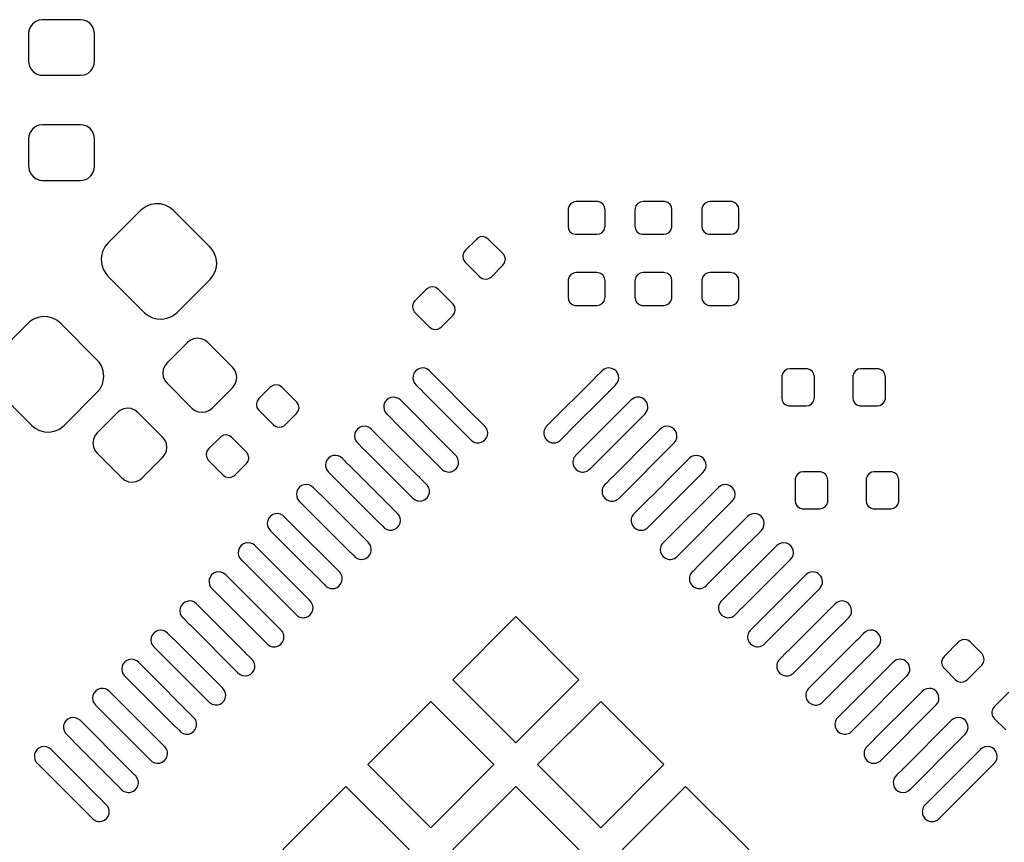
# Model space of a CAD drawing. Extents: x -27.1 to 63, y -62.3 to 29.6.
# Tile 10 of 12: x 11.6 to 21.2, y 7 to 14.9. Entities that reach past the tile are written whole.
import ezdxf

# ---------------------------------------------------------------- set-up
doc = ezdxf.new("R2010")
doc.units = 0
doc.header["$MEASUREMENT"] = 0
doc.layers.get('0').update_dxf_attribs({"linetype": 'CONTINUOUS'})

msp = doc.modelspace()

# ---------------------------------------------------------------- linework, layer by layer
for points in [[(12.207999, 14.944), (11.838, 14.944), (11.838, 14.944), (11.801, 14.939), (11.801, 14.939), (11.767, 14.924), (11.767, 14.924), (11.739, 14.901), (11.739, 14.901), (11.718, 14.87), (11.718, 14.87), (11.706, 14.835), (11.706, 14.835), (11.703, 14.809), (11.703, 14.809), (11.703, 14.539), (11.703, 14.539), (11.707999, 14.502), (11.707999, 14.502), (11.722999, 14.468), (11.722999, 14.468), (11.746, 14.44), (11.746, 14.44), (11.776, 14.418), (11.776, 14.418), (11.811, 14.406), (11.811, 14.406), (11.838, 14.404), (11.838, 14.404), (12.207999, 14.404), (12.207999, 14.404), (12.245, 14.409), (12.245, 14.409), (12.278, 14.422999), (12.278, 14.422999), (12.307001, 14.447), (12.307001, 14.447), (12.327999, 14.477), (12.327999, 14.477), (12.34, 14.512), (12.34, 14.512), (12.342999, 14.539), (12.342999, 14.539), (12.342999, 14.809), (12.342999, 14.809), (12.338, 14.845), (12.338, 14.845), (12.322999, 14.879), (12.322999, 14.879), (12.3, 14.908), (12.3, 14.908), (12.27, 14.929), (12.27, 14.929), (12.235, 14.941001), (12.235, 14.941001), (12.207999, 14.944)], [(12.207999, 13.924), (11.838, 13.924), (11.838, 13.924), (11.801, 13.918999), (11.801, 13.918999), (11.767, 13.904), (11.767, 13.904), (11.739, 13.881), (11.739, 13.881), (11.718, 13.85), (11.718, 13.85), (11.706, 13.815), (11.706, 13.815), (11.703, 13.789), (11.703, 13.789), (11.703, 13.519), (11.703, 13.519), (11.707999, 13.482), (11.707999, 13.482), (11.722999, 13.448), (11.722999, 13.448), (11.746, 13.42), (11.746, 13.42), (11.776, 13.398), (11.776, 13.398), (11.811, 13.386), (11.811, 13.386), (11.838, 13.384), (11.838, 13.384), (12.207999, 13.384), (12.207999, 13.384), (12.245, 13.389), (12.245, 13.389), (12.278, 13.403), (12.278, 13.403), (12.307001, 13.427), (12.307001, 13.427), (12.327999, 13.457001), (12.327999, 13.457001), (12.34, 13.492001), (12.34, 13.492001), (12.342999, 13.519), (12.342999, 13.519), (12.342999, 13.789), (12.342999, 13.789), (12.338, 13.825), (12.338, 13.825), (12.322999, 13.859), (12.322999, 13.859), (12.3, 13.887999), (12.3, 13.887999), (12.27, 13.909), (12.27, 13.909), (12.235, 13.921), (12.235, 13.921), (12.207999, 13.924)], [(12.937, 13.157), (12.89, 13.149), (12.89, 13.149), (12.846, 13.131), (12.846, 13.131), (12.806, 13.105), (12.806, 13.105), (12.791, 13.091), (12.791, 13.091), (12.473999, 12.774), (12.473999, 12.774), (12.444, 12.737001), (12.444, 12.737001), (12.422, 12.694), (12.422, 12.694), (12.41, 12.648), (12.41, 12.648), (12.408, 12.614), (12.408, 12.614), (12.412999, 12.567), (12.412999, 12.567), (12.427999, 12.521), (12.427999, 12.521), (12.452, 12.48), (12.452, 12.48), (12.473999, 12.454), (12.473999, 12.454), (12.826, 12.102001), (12.826, 12.102001), (12.864, 12.072), (12.864, 12.072), (12.906, 12.05), (12.906, 12.05), (12.952, 12.038), (12.952, 12.038), (13, 12.036001), (13, 12.036001), (13.047001, 12.043999), (13.047001, 12.043999), (13.091, 12.061), (13.091, 12.061), (13.131, 12.087999), (13.131, 12.087999), (13.146, 12.102001), (13.146, 12.102001), (13.462999, 12.419), (13.462999, 12.419), (13.492999, 12.456), (13.492999, 12.456), (13.515, 12.499), (13.515, 12.499), (13.527001, 12.545), (13.527001, 12.545), (13.53, 12.578999), (13.53, 12.578999), (13.523999, 12.626), (13.523999, 12.626), (13.509, 12.672), (13.509, 12.672), (13.485, 12.713), (13.485, 12.713), (13.462999, 12.737999), (13.462999, 12.737999), (13.111, 13.091), (13.111, 13.091), (13.074, 13.121), (13.074, 13.121), (13.031, 13.143), (13.031, 13.143), (12.985, 13.155), (12.985, 13.155), (12.937, 13.157)], [(17.223, 13.178), (17.022001, 13.178), (17.022001, 13.178), (16.995, 13.173), (16.995, 13.173), (16.969999, 13.158), (16.969999, 13.158), (16.953, 13.136001), (16.953, 13.136001), (16.944, 13.109), (16.944, 13.109), (16.943, 13.097999), (16.943, 13.097999), (16.943, 12.938999), (16.943, 12.938999), (16.947999, 12.911), (16.947999, 12.911), (16.962, 12.887), (16.962, 12.887), (16.984, 12.868999), (16.984, 12.868999), (17.011, 12.86), (17.011, 12.86), (17.223, 12.86), (17.223, 12.86), (17.251, 12.865), (17.251, 12.865), (17.276, 12.879), (17.276, 12.879), (17.293, 12.901), (17.293, 12.901), (17.302, 12.927999), (17.302, 12.927999), (17.302999, 12.938999), (17.302999, 12.938999), (17.302999, 13.097999), (17.302999, 13.097999), (17.298, 13.126), (17.298, 13.126), (17.284, 13.15), (17.284, 13.15), (17.262001, 13.167999), (17.262001, 13.167999), (17.235, 13.177), (17.235, 13.177), (17.223, 13.178)], [(17.873, 13.178), (17.672001, 13.178), (17.672001, 13.178), (17.645, 13.173), (17.645, 13.173), (17.619999, 13.158), (17.619999, 13.158), (17.603, 13.136001), (17.603, 13.136001), (17.594, 13.109), (17.594, 13.109), (17.593, 13.097999), (17.593, 13.097999), (17.593, 12.938999), (17.593, 12.938999), (17.597999, 12.911), (17.597999, 12.911), (17.612, 12.887), (17.612, 12.887), (17.634, 12.868999), (17.634, 12.868999), (17.661, 12.86), (17.661, 12.86), (17.873, 12.86), (17.873, 12.86), (17.901, 12.865), (17.901, 12.865), (17.926, 12.879), (17.926, 12.879), (17.943, 12.901), (17.943, 12.901), (17.952001, 12.927999), (17.952001, 12.927999), (17.952999, 12.938999), (17.952999, 12.938999), (17.952999, 13.097999), (17.952999, 13.097999), (17.947999, 13.126), (17.947999, 13.126), (17.934, 13.15), (17.934, 13.15), (17.912001, 13.167999), (17.912001, 13.167999), (17.885, 13.177), (17.885, 13.177), (17.873, 13.178)], [(18.523, 13.178), (18.322001, 13.178), (18.322001, 13.178), (18.294999, 13.173), (18.294999, 13.173), (18.270001, 13.158), (18.270001, 13.158), (18.253, 13.136001), (18.253, 13.136001), (18.244, 13.109), (18.244, 13.109), (18.243, 13.097999), (18.243, 13.097999), (18.243, 12.938999), (18.243, 12.938999), (18.247999, 12.911), (18.247999, 12.911), (18.262001, 12.887), (18.262001, 12.887), (18.284, 12.868999), (18.284, 12.868999), (18.311, 12.86), (18.311, 12.86), (18.523, 12.86), (18.523, 12.86), (18.551, 12.865), (18.551, 12.865), (18.576, 12.879), (18.576, 12.879), (18.593, 12.901), (18.593, 12.901), (18.602001, 12.927999), (18.602001, 12.927999), (18.603, 12.938999), (18.603, 12.938999), (18.603, 13.097999), (18.603, 13.097999), (18.597999, 13.126), (18.597999, 13.126), (18.584, 13.15), (18.584, 13.15), (18.562001, 13.167999), (18.562001, 13.167999), (18.534999, 13.177), (18.534999, 13.177), (18.523, 13.178)], [(16.117999, 12.837001), (16.09, 12.834), (16.09, 12.834), (16.065, 12.821), (16.065, 12.821), (16.056, 12.814), (16.056, 12.814), (15.944, 12.702001), (15.944, 12.702001), (15.928, 12.679), (15.928, 12.679), (15.921001, 12.651), (15.921001, 12.651), (15.921001, 12.645), (15.921001, 12.645), (15.926, 12.617001), (15.926, 12.617001), (15.939999, 12.593), (15.939999, 12.593), (16.085999, 12.447), (16.085999, 12.447), (16.108999, 12.431), (16.108999, 12.431), (16.137001, 12.423999), (16.137001, 12.423999), (16.165, 12.427001), (16.165, 12.427001), (16.19, 12.439), (16.19, 12.439), (16.199, 12.447), (16.199, 12.447), (16.311, 12.559), (16.311, 12.559), (16.327, 12.582001), (16.327, 12.582001), (16.333999, 12.61), (16.333999, 12.61), (16.334999, 12.616), (16.334999, 12.616), (16.329, 12.643), (16.329, 12.643), (16.315, 12.667999), (16.315, 12.667999), (16.169, 12.814), (16.169, 12.814), (16.146001, 12.83), (16.146001, 12.83), (16.117999, 12.837001)], [(17.223, 12.488), (17.022001, 12.488), (17.022001, 12.488), (16.995, 12.482999), (16.995, 12.482999), (16.969999, 12.468), (16.969999, 12.468), (16.953, 12.446), (16.953, 12.446), (16.944, 12.419), (16.944, 12.419), (16.943, 12.408), (16.943, 12.408), (16.943, 12.249), (16.943, 12.249), (16.947999, 12.221), (16.947999, 12.221), (16.962, 12.197), (16.962, 12.197), (16.984, 12.179), (16.984, 12.179), (17.011, 12.17), (17.011, 12.17), (17.223, 12.17), (17.223, 12.17), (17.251, 12.175), (17.251, 12.175), (17.276, 12.189), (17.276, 12.189), (17.293, 12.211), (17.293, 12.211), (17.302, 12.237999), (17.302, 12.237999), (17.302999, 12.249), (17.302999, 12.249), (17.302999, 12.408), (17.302999, 12.408), (17.298, 12.436), (17.298, 12.436), (17.284, 12.46), (17.284, 12.46), (17.262001, 12.477999), (17.262001, 12.477999), (17.235, 12.487), (17.235, 12.487), (17.223, 12.488)], [(17.873, 12.488), (17.673, 12.488), (17.673, 12.488), (17.645, 12.482999), (17.645, 12.482999), (17.619999, 12.468), (17.619999, 12.468), (17.603, 12.446), (17.603, 12.446), (17.594, 12.419), (17.594, 12.419), (17.593, 12.408), (17.593, 12.408), (17.593, 12.249), (17.593, 12.249), (17.597999, 12.221), (17.597999, 12.221), (17.612, 12.197), (17.612, 12.197), (17.634, 12.179), (17.634, 12.179), (17.661, 12.17), (17.661, 12.17), (17.873, 12.17), (17.873, 12.17), (17.901, 12.175), (17.901, 12.175), (17.926, 12.189), (17.926, 12.189), (17.943, 12.211), (17.943, 12.211), (17.952001, 12.237999), (17.952001, 12.237999), (17.952999, 12.249), (17.952999, 12.249), (17.952999, 12.408), (17.952999, 12.408), (17.947999, 12.436), (17.947999, 12.436), (17.934, 12.461), (17.934, 12.461), (17.912001, 12.477999), (17.912001, 12.477999), (17.885, 12.487), (17.885, 12.487), (17.873, 12.488)], [(18.523, 12.488), (18.322001, 12.488), (18.322001, 12.488), (18.294999, 12.482999), (18.294999, 12.482999), (18.270001, 12.468), (18.270001, 12.468), (18.253, 12.446), (18.253, 12.446), (18.244, 12.419), (18.244, 12.419), (18.243, 12.408), (18.243, 12.408), (18.243, 12.249), (18.243, 12.249), (18.247999, 12.221), (18.247999, 12.221), (18.262001, 12.197), (18.262001, 12.197), (18.284, 12.179), (18.284, 12.179), (18.311, 12.17), (18.311, 12.17), (18.523, 12.17), (18.523, 12.17), (18.551, 12.175), (18.551, 12.175), (18.576, 12.189), (18.576, 12.189), (18.593, 12.211), (18.593, 12.211), (18.602001, 12.237999), (18.602001, 12.237999), (18.603, 12.249), (18.603, 12.249), (18.603, 12.408), (18.603, 12.408), (18.597999, 12.436), (18.597999, 12.436), (18.584, 12.46), (18.584, 12.46), (18.562001, 12.477999), (18.562001, 12.477999), (18.534999, 12.487), (18.534999, 12.487), (18.523, 12.488)], [(15.629999, 12.349), (15.602, 12.346001), (15.602, 12.346001), (15.577, 12.333), (15.577, 12.333), (15.568, 12.326), (15.568, 12.326), (15.456, 12.214), (15.456, 12.214), (15.44, 12.191001), (15.44, 12.191001), (15.433, 12.163), (15.433, 12.163), (15.433, 12.157), (15.433, 12.157), (15.437999, 12.129), (15.437999, 12.129), (15.452001, 12.105), (15.452001, 12.105), (15.598, 11.958999), (15.598, 11.958999), (15.622001, 11.943), (15.622001, 11.943), (15.649, 11.936), (15.649, 11.936), (15.677, 11.939), (15.677, 11.939), (15.702, 11.952), (15.702, 11.952), (15.711, 11.958999), (15.711, 11.958999), (15.822999, 12.071001), (15.822999, 12.071001), (15.838999, 12.095), (15.838999, 12.095), (15.845999, 12.122), (15.845999, 12.122), (15.847, 12.128), (15.847, 12.128), (15.842, 12.156), (15.842, 12.156), (15.827001, 12.18), (15.827001, 12.18), (15.681001, 12.326), (15.681001, 12.326), (15.658, 12.342001), (15.658, 12.342001), (15.629999, 12.349)], [(11.841, 12.061), (11.794, 12.052999), (11.794, 12.052999), (11.75, 12.035), (11.75, 12.035), (11.71, 12.009), (11.71, 12.009), (11.695, 11.995), (11.695, 11.995), (11.377999, 11.678)], [(11.377999, 11.358), (11.73, 11.006), (11.73, 11.006), (11.767, 10.976), (11.767, 10.976), (11.81, 10.954), (11.81, 10.954), (11.856, 10.942), (11.856, 10.942), (11.904, 10.94), (11.904, 10.94), (11.951001, 10.947999), (11.951001, 10.947999), (11.995, 10.965), (11.995, 10.965), (12.035, 10.992), (12.035, 10.992), (12.05, 11.006), (12.05, 11.006), (12.367, 11.323), (12.367, 11.323), (12.397, 11.36), (12.397, 11.36), (12.419, 11.403), (12.419, 11.403), (12.431, 11.449), (12.431, 11.449), (12.434, 11.482999), (12.434, 11.482999), (12.427999, 11.53), (12.427999, 11.53), (12.412999, 11.575), (12.412999, 11.575), (12.388999, 11.617001), (12.388999, 11.617001), (12.367, 11.642), (12.367, 11.642), (12.015, 11.995), (12.015, 11.995), (11.978, 12.025), (11.978, 12.025), (11.935, 12.047001), (11.935, 12.047001), (11.889, 12.059), (11.889, 12.059), (11.841, 12.061)], [(13.342, 11.85), (13.304, 11.845), (13.304, 11.845), (13.27, 11.829), (13.27, 11.829), (13.245, 11.809), (13.245, 11.809), (13.047999, 11.612), (13.047999, 11.612), (13.025, 11.582001), (13.025, 11.582001), (13.01, 11.547001), (13.01, 11.547001), (13.006, 11.512), (13.006, 11.512), (13.011, 11.475), (13.011, 11.475), (13.026, 11.44), (13.026, 11.44), (13.047999, 11.412999), (13.047999, 11.412999), (13.287001, 11.172999), (13.287001, 11.172999), (13.317, 11.15), (13.317, 11.15), (13.352001, 11.136), (13.352001, 11.136), (13.389, 11.132), (13.389, 11.132), (13.426, 11.137001), (13.426, 11.137001), (13.461, 11.153), (13.461, 11.153), (13.486, 11.172999), (13.486, 11.172999), (13.682999, 11.37), (13.682999, 11.37), (13.706, 11.4), (13.706, 11.4), (13.72, 11.435), (13.72, 11.435), (13.725, 11.47), (13.725, 11.47), (13.72, 11.507), (13.72, 11.507), (13.705, 11.542), (13.705, 11.542), (13.682999, 11.569), (13.682999, 11.569), (13.444, 11.809), (13.444, 11.809), (13.414, 11.832), (13.414, 11.832), (13.379, 11.846), (13.379, 11.846), (13.342, 11.85)], [(19.257, 11.554), (19.098, 11.554), (19.098, 11.554), (19.071, 11.549), (19.071, 11.549), (19.046, 11.534), (19.046, 11.534), (19.029, 11.512), (19.029, 11.512), (19.02, 11.485), (19.02, 11.485), (19.019, 11.474), (19.019, 11.474), (19.019, 11.273), (19.019, 11.273), (19.023999, 11.245), (19.023999, 11.245), (19.037999, 11.221), (19.037999, 11.221), (19.060001, 11.203), (19.060001, 11.203), (19.087, 11.194), (19.087, 11.194), (19.257, 11.194), (19.257, 11.194), (19.285001, 11.199), (19.285001, 11.199), (19.31, 11.213), (19.31, 11.213), (19.327, 11.235), (19.327, 11.235), (19.336, 11.262), (19.336, 11.262), (19.337001, 11.273), (19.337001, 11.273), (19.337001, 11.474), (19.337001, 11.474), (19.332, 11.502), (19.332, 11.502), (19.317999, 11.526), (19.317999, 11.526), (19.296, 11.544), (19.296, 11.544), (19.269, 11.552999), (19.269, 11.552999), (19.257, 11.554)], [(19.947, 11.554), (19.788999, 11.554), (19.788999, 11.554), (19.761, 11.549), (19.761, 11.549), (19.736, 11.534), (19.736, 11.534), (19.718999, 11.512), (19.718999, 11.512), (19.71, 11.485), (19.71, 11.485), (19.709, 11.474), (19.709, 11.474), (19.709, 11.273), (19.709, 11.273), (19.714, 11.245), (19.714, 11.245), (19.727999, 11.221), (19.727999, 11.221), (19.749999, 11.203), (19.749999, 11.203), (19.777, 11.194), (19.777, 11.194), (19.947, 11.194), (19.947, 11.194), (19.974999, 11.199), (19.974999, 11.199), (20, 11.213), (20, 11.213), (20.017, 11.235), (20.017, 11.235), (20.026, 11.262), (20.026, 11.262), (20.027001, 11.273), (20.027001, 11.273), (20.027001, 11.474), (20.027001, 11.474), (20.022, 11.502), (20.022, 11.502), (20.007999, 11.526), (20.007999, 11.526), (19.986, 11.544), (19.986, 11.544), (19.959001, 11.552999), (19.959001, 11.552999), (19.947, 11.554)], [(14.114, 11.399), (14.085, 11.396), (14.085, 11.396), (14.06, 11.382999), (14.06, 11.382999), (14.051, 11.376), (14.051, 11.376), (13.94, 11.264), (13.94, 11.264), (13.922999, 11.241), (13.922999, 11.241), (13.916, 11.213), (13.916, 11.213), (13.916, 11.207001), (13.916, 11.207001), (13.921, 11.179), (13.921, 11.179), (13.935, 11.155), (13.935, 11.155), (14.081, 11.009), (14.081, 11.009), (14.105, 10.993), (14.105, 10.993), (14.132, 10.986), (14.132, 10.986), (14.16, 10.989), (14.16, 10.989), (14.186, 11.001), (14.186, 11.001), (14.306, 11.121), (14.306, 11.121), (14.322999, 11.145), (14.322999, 11.145), (14.33, 11.172001), (14.33, 11.172001), (14.33, 11.178), (14.33, 11.178), (14.325, 11.205), (14.325, 11.205), (14.31, 11.23), (14.31, 11.23), (14.164, 11.376), (14.164, 11.376), (14.141, 11.392001), (14.141, 11.392001), (14.114, 11.399)], [(12.663, 11.172001), (12.626, 11.166), (12.626, 11.166), (12.591, 11.15), (12.591, 11.15), (12.566, 11.13), (12.566, 11.13), (12.369, 10.932999), (12.369, 10.932999), (12.346001, 10.903), (12.346001, 10.903), (12.332, 10.867999), (12.332, 10.867999), (12.327, 10.832999), (12.327, 10.832999), (12.332, 10.796), (12.332, 10.796), (12.347, 10.762), (12.347, 10.762), (12.369, 10.734), (12.369, 10.734), (12.608, 10.494), (12.608, 10.494), (12.637999, 10.471), (12.637999, 10.471), (12.672999, 10.457), (12.672999, 10.457), (12.71, 10.452999), (12.71, 10.452999), (12.748, 10.459), (12.748, 10.459), (12.782, 10.474), (12.782, 10.474), (12.807001, 10.494), (12.807001, 10.494), (13.004, 10.691), (13.004, 10.691), (13.027001, 10.721), (13.027001, 10.721), (13.042001, 10.756), (13.042001, 10.756), (13.046, 10.791), (13.046, 10.791), (13.041, 10.827999), (13.041, 10.827999), (13.026, 10.862999), (13.026, 10.862999), (13.004, 10.891), (13.004, 10.891), (12.765, 11.13), (12.765, 11.13), (12.735, 11.153), (12.735, 11.153), (12.7, 11.167), (12.7, 11.167), (12.663, 11.172001)], [(13.626, 10.911), (13.597001, 10.908), (13.597001, 10.908), (13.572, 10.895), (13.572, 10.895), (13.562999, 10.888), (13.562999, 10.888), (13.452, 10.776), (13.452, 10.776), (13.435, 10.753), (13.435, 10.753), (13.427999, 10.725), (13.427999, 10.725), (13.427999, 10.719), (13.427999, 10.719), (13.433, 10.691), (13.433, 10.691), (13.447, 10.667), (13.447, 10.667), (13.593, 10.521), (13.593, 10.521), (13.617, 10.505), (13.617, 10.505), (13.643999, 10.498), (13.643999, 10.498), (13.672, 10.501), (13.672, 10.501), (13.697999, 10.514), (13.697999, 10.514), (13.706, 10.521), (13.706, 10.521), (13.817999, 10.633), (13.817999, 10.633), (13.835, 10.657001), (13.835, 10.657001), (13.842, 10.684), (13.842, 10.684), (13.842, 10.69), (13.842, 10.69), (13.837001, 10.718), (13.837001, 10.718), (13.822, 10.742001), (13.822, 10.742001), (13.676, 10.888), (13.676, 10.888), (13.653, 10.904), (13.653, 10.904), (13.626, 10.911)], [(19.387999, 10.554), (19.229, 10.554), (19.229, 10.554), (19.201, 10.548999), (19.201, 10.548999), (19.177, 10.534), (19.177, 10.534), (19.159, 10.512), (19.159, 10.512), (19.15, 10.485), (19.15, 10.485), (19.149, 10.474), (19.149, 10.474), (19.149, 10.273), (19.149, 10.273), (19.153999, 10.245), (19.153999, 10.245), (19.168999, 10.221), (19.168999, 10.221), (19.191001, 10.203), (19.191001, 10.203), (19.217999, 10.194), (19.217999, 10.194), (19.387999, 10.194), (19.387999, 10.194), (19.416001, 10.199), (19.416001, 10.199), (19.440001, 10.213), (19.440001, 10.213), (19.457999, 10.235001), (19.457999, 10.235001), (19.467, 10.262001), (19.467, 10.262001), (19.467, 10.474), (19.467, 10.474), (19.462001, 10.502001), (19.462001, 10.502001), (19.447999, 10.526), (19.447999, 10.526), (19.426, 10.544), (19.426, 10.544), (19.399, 10.552999), (19.399, 10.552999), (19.387999, 10.554)], [(20.077999, 10.554), (19.919, 10.554), (19.919, 10.554), (19.891, 10.548999), (19.891, 10.548999), (19.867, 10.534), (19.867, 10.534), (19.849, 10.512), (19.849, 10.512), (19.84, 10.485), (19.84, 10.485), (19.839, 10.474), (19.839, 10.474), (19.839, 10.273), (19.839, 10.273), (19.843999, 10.245), (19.843999, 10.245), (19.858999, 10.221), (19.858999, 10.221), (19.881001, 10.203), (19.881001, 10.203), (19.907999, 10.194), (19.907999, 10.194), (20.077999, 10.194), (20.077999, 10.194), (20.106001, 10.199), (20.106001, 10.199), (20.129999, 10.213), (20.129999, 10.213), (20.147999, 10.235001), (20.147999, 10.235001), (20.157, 10.262001), (20.157, 10.262001), (20.157, 10.474), (20.157, 10.474), (20.152001, 10.502001), (20.152001, 10.502001), (20.137999, 10.526), (20.137999, 10.526), (20.116, 10.544), (20.116, 10.544), (20.089, 10.552999), (20.089, 10.552999), (20.077999, 10.554)], [(16.436, 9.147), (15.822999, 8.534), (15.822999, 8.534), (16.436, 7.922), (16.436, 7.922), (17.049, 8.534), (17.049, 8.534), (16.436, 9.147)], [(20.8, 8.924), (20.772002, 8.921), (20.772002, 8.921), (20.746001, 8.909), (20.746001, 8.909), (20.737, 8.901), (20.737, 8.901), (20.595999, 8.759), (20.595999, 8.759), (20.58, 8.736), (20.58, 8.736), (20.572, 8.709), (20.572, 8.709), (20.572, 8.703), (20.572, 8.703), (20.577, 8.675), (20.577, 8.675), (20.592, 8.651), (20.592, 8.651), (20.595999, 8.646), (20.595999, 8.646), (20.708, 8.534), (20.708, 8.534), (20.731001, 8.518), (20.731001, 8.518), (20.758, 8.511), (20.758, 8.511), (20.786001, 8.514), (20.786001, 8.514), (20.812, 8.527001), (20.812, 8.527001), (20.820999, 8.534), (20.820999, 8.534), (20.963, 8.676), (20.963, 8.676), (20.979001, 8.7), (20.979001, 8.7), (20.986001, 8.727), (20.986001, 8.727), (20.986001, 8.733), (20.986001, 8.733), (20.981001, 8.759999), (20.981001, 8.759999), (20.966001, 8.785), (20.966001, 8.785), (20.962, 8.789), (20.962, 8.789), (20.850999, 8.901), (20.850999, 8.901), (20.827, 8.917), (20.827, 8.917), (20.8, 8.924)], [(21.225, 8.413), (21.083999, 8.272), (21.083999, 8.272), (21.067, 8.248), (21.067, 8.248), (21.06, 8.221), (21.06, 8.221), (21.06, 8.215), (21.06, 8.215), (21.065, 8.187), (21.065, 8.187), (21.08, 8.162999), (21.08, 8.162999), (21.083999, 8.158), (21.083999, 8.158), (21.195, 8.047)], [(15.611, 8.322), (14.998, 7.71), (14.998, 7.71), (15.611, 7.097), (15.611, 7.097), (16.224, 7.71), (16.224, 7.71), (15.611, 8.322)], [(17.261, 8.322), (16.648, 7.71), (16.648, 7.71), (17.261, 7.097), (17.261, 7.097), (17.874, 7.71), (17.874, 7.71), (17.261, 8.322)], [(14.786, 7.497), (14.173, 6.885), (14.173, 6.885), (14.786, 6.272), (14.786, 6.272), (15.399, 6.885), (15.399, 6.885), (14.786, 7.497)], [(16.436, 7.497), (15.822999, 6.885), (15.822999, 6.885), (16.436, 6.272), (16.436, 6.272), (17.049, 6.885), (17.049, 6.885), (16.436, 7.497)], [(18.086, 7.497), (17.472999, 6.885), (17.472999, 6.885), (18.086, 6.272), (18.086, 6.272), (18.699, 6.885), (18.699, 6.885), (18.086, 7.497)]]:
    msp.add_lwpolyline(points)
for points in [[(15.598, 11.534, 1.042321), (15.469, 11.394), (15.469, 11.394), (15.471, 11.393), (15.471, 11.393), (15.525, 11.339), (15.525, 11.339, 0.031689), (15.533, 11.33), (15.533, 11.33), (15.995, 10.867999), (15.995, 10.867999, 1.110374), (16.127, 11.004), (16.127, 11.004), (16.067, 11.064), (16.067, 11.064), (16.067, 11.065), (16.067, 11.065, 0.039058), (16.056, 11.075), (16.056, 11.075), (16.054999, 11.076), (16.054999, 11.076), (15.598, 11.534)], [(17.406, 11.397001, 1.015973), (17.274, 11.534), (17.274, 11.534), (17.208, 11.467999), (17.208, 11.467999, 0.018601), (17.202999, 11.462999), (17.202999, 11.462999), (16.742001, 11.002001), (16.742001, 11.002001, 1.113964), (16.879, 10.871), (16.879, 10.871), (16.937001, 10.928999), (16.937001, 10.928999), (16.938999, 10.93), (16.938999, 10.93, 0.039069), (16.949, 10.941), (16.949, 10.941), (17.332999, 11.325), (17.332999, 11.325), (17.335, 11.326), (17.335, 11.326, 0.042757), (17.346, 11.338), (17.346, 11.338), (17.403999, 11.396), (17.403999, 11.396), (17.406, 11.397001)], [(15.315, 11.251, 1.026903), (15.184, 11.113), (15.184, 11.113), (15.186, 11.112), (15.186, 11.112), (15.243, 11.055), (15.243, 11.055, 0.031643), (15.251001, 11.046), (15.251001, 11.046), (15.713999, 10.583), (15.713999, 10.583, 1.102199), (15.843, 10.722001), (15.843, 10.722001), (15.787, 10.777999), (15.787, 10.777999), (15.787, 10.779), (15.787, 10.779, 0.037157), (15.777, 10.789), (15.777, 10.789), (15.315, 11.251)], [(17.692, 11.118, 0.990068), (17.557001, 11.251), (17.557001, 11.251), (17.026, 10.72), (17.026, 10.72, 1.105516), (17.16, 10.586), (17.16, 10.586), (17.692, 11.118)], [(15.032, 10.967999, 1.000565), (14.898, 10.834), (14.898, 10.834), (14.961, 10.771), (14.961, 10.771, 0.029801), (14.969, 10.762999), (14.969, 10.762999), (15.435, 10.296), (15.435, 10.296), (15.436, 10.296), (15.436, 10.296, 1.073919), (15.559, 10.44), (15.559, 10.44), (15.506, 10.493), (15.506, 10.493), (15.506, 10.494), (15.506, 10.494, 0.052064), (15.492, 10.508), (15.492, 10.508), (15.032, 10.967999)], [(17.975001, 10.835, 1.015967), (17.836001, 10.965), (17.836001, 10.965), (17.836001, 10.964), (17.836001, 10.964), (17.777, 10.905), (17.777, 10.905, 0.042803), (17.765, 10.893999), (17.765, 10.893999), (17.765, 10.893), (17.765, 10.893), (17.381, 10.509), (17.381, 10.509, 0.042798), (17.369, 10.498), (17.369, 10.498), (17.369, 10.497), (17.369, 10.497), (17.309999, 10.437999), (17.309999, 10.437999, 1.105734), (17.442, 10.302), (17.442, 10.302), (17.975001, 10.835)], [(14.752, 10.683, 1.019297), (14.615, 10.551), (14.615, 10.551), (15.076, 10.09), (15.076, 10.09, 0.040897), (15.087, 10.079), (15.087, 10.079), (15.089, 10.078), (15.089, 10.078), (15.142999, 10.024), (15.142999, 10.024, 1.094017), (15.285, 10.149999), (15.285, 10.149999), (15.284, 10.151), (15.284, 10.151), (14.822, 10.612), (14.822, 10.612), (14.822, 10.613), (14.822, 10.613, 0.035354), (14.812, 10.622001), (14.812, 10.622001), (14.752, 10.682), (14.752, 10.682), (14.752, 10.683)], [(18.254, 10.548, 1.023751), (18.122001, 10.685), (18.122001, 10.685), (17.889, 10.452001), (17.889, 10.452001), (17.889, 10.451), (17.889, 10.451), (17.591, 10.154), (17.591, 10.154), (17.589999, 10.153), (17.589999, 10.153, 1.105543), (17.727001, 10.022), (17.727001, 10.022), (17.785, 10.080001), (17.785, 10.080001), (17.787001, 10.081), (17.787001, 10.081, 0.022264), (17.792999, 10.087), (17.792999, 10.087), (18.187, 10.481), (18.187, 10.481, 0.027924), (18.193999, 10.489), (18.193999, 10.489), (18.252001, 10.547), (18.252001, 10.547), (18.254, 10.548)], [(14.471, 10.397999, 1.034572), (14.332001, 10.268), (14.332001, 10.268), (14.795, 9.805001), (14.795, 9.805001, 0.029703), (14.802999, 9.797), (14.802999, 9.797), (14.805, 9.796), (14.805, 9.796), (14.861, 9.739999), (14.861, 9.739999, 1.10215), (15, 9.869), (15, 9.869), (14.537, 10.332), (14.537, 10.332, 0.031683), (14.527999, 10.34), (14.527999, 10.34), (14.471, 10.397001), (14.471, 10.397001), (14.471, 10.397999)], [(18.539, 10.268, 1.00478), (18.405, 10.402), (18.405, 10.402), (17.874, 9.871), (17.874, 9.871, 1.105741), (18.008999, 9.738), (18.008999, 9.738), (18.539, 10.268)], [(14.19, 10.113, 1.046206), (14.049, 9.986), (14.049, 9.986), (14.049, 9.985), (14.049, 9.985), (14.282001, 9.752), (14.282001, 9.752), (14.284, 9.751), (14.284, 9.751), (14.579, 9.456), (14.579, 9.456, 1.110366), (14.715, 9.588), (14.715, 9.588), (14.254, 10.049), (14.254, 10.049, 0.035458), (14.244, 10.058), (14.244, 10.058), (14.19, 10.112), (14.19, 10.112), (14.19, 10.113)], [(18.822, 9.985, 1.023758), (18.685, 10.117), (18.685, 10.117), (18.685, 10.116), (18.685, 10.116), (18.626001, 10.057), (18.626001, 10.057, 0.031631), (18.617001, 10.049), (18.617001, 10.049), (18.223, 9.655), (18.223, 9.655, 0.018554), (18.217999, 9.650001), (18.217999, 9.650001), (18.217999, 9.649), (18.217999, 9.649), (18.159, 9.59), (18.159, 9.59, 1.113783), (18.291, 9.454), (18.291, 9.454), (18.292001, 9.455), (18.292001, 9.455), (18.587999, 9.752), (18.587999, 9.752), (18.59, 9.753), (18.59, 9.753), (18.822, 9.985)], [(13.901, 9.837, 1.042337), (13.772, 9.697), (13.772, 9.697), (13.774, 9.696), (13.774, 9.696), (13.827, 9.643), (13.827, 9.643, 0.035399), (13.836, 9.633), (13.836, 9.633), (14.298, 9.171), (14.298, 9.171, 1.102174), (14.431, 9.306), (14.431, 9.306), (14.369, 9.368), (14.369, 9.368), (14.369, 9.369), (14.369, 9.369, 0.031632), (14.36, 9.377), (14.36, 9.377), (14.359, 9.378), (14.359, 9.378), (13.901, 9.837)], [(19.102, 9.699, 1.023582), (18.971, 9.837), (18.971, 9.837), (18.905001, 9.771), (18.905001, 9.771, 0.018586), (18.9, 9.766), (18.9, 9.766), (18.438, 9.304), (18.438, 9.304, 1.105744), (18.576, 9.174), (18.576, 9.174), (18.633, 9.231), (18.633, 9.231), (18.634999, 9.232), (18.634999, 9.232, 0.046503), (18.647001, 9.245), (18.647001, 9.245), (19.029, 9.627001), (19.029, 9.627001), (19.031, 9.628), (19.031, 9.628, 0.046504), (19.043, 9.641), (19.043, 9.641), (19.099999, 9.698), (19.099999, 9.698), (19.102, 9.699)], [(13.617999, 9.554, 1.034377), (13.488, 9.415), (13.488, 9.415), (13.49, 9.414), (13.49, 9.414), (13.545, 9.359), (13.545, 9.359, 0.035361), (13.554, 9.349), (13.554, 9.349), (14.016, 8.887), (14.016, 8.887, 1.110175), (14.146, 9.025), (14.146, 9.025), (14.089, 9.082), (14.089, 9.082), (14.089, 9.083), (14.089, 9.083, 0.029714), (14.081, 9.091), (14.081, 9.091), (13.617999, 9.554)], [(19.389, 9.421, 0.990085), (19.254001, 9.554), (19.254001, 9.554), (18.722999, 9.022999), (18.722999, 9.022999, 1.113757), (18.858, 8.89), (18.858, 8.89), (19.389, 9.421)], [(13.335, 9.271, 1.004275), (13.201, 9.136), (13.201, 9.136), (13.202999, 9.135001), (13.202999, 9.135001), (13.264, 9.074), (13.264, 9.074, 0.031622), (13.272, 9.065001), (13.272, 9.065001), (13.274, 9.064), (13.274, 9.064), (13.736, 8.601), (13.736, 8.601), (13.737, 8.6), (13.737, 8.6, 1.085946), (13.862, 8.743), (13.862, 8.743), (13.808, 8.797), (13.808, 8.797), (13.808, 8.798), (13.808, 8.798, 0.044623), (13.796, 8.809999), (13.796, 8.809999), (13.335, 9.271)], [(19.672001, 9.138, 1.008453), (19.533999, 9.269), (19.533999, 9.269), (19.533999, 9.268), (19.533999, 9.268), (19.474, 9.208), (19.474, 9.208, 0.035344), (19.463999, 9.199), (19.463999, 9.199), (19.463999, 9.198), (19.463999, 9.198), (19.077999, 8.812), (19.077999, 8.812, 0.039052), (19.067001, 8.802001), (19.067001, 8.802001), (19.067001, 8.801), (19.067001, 8.801), (19.007, 8.741), (19.007, 8.741, 1.105536), (19.138999, 8.604999), (19.138999, 8.604999), (19.6, 9.066), (19.6, 9.066, 0.022319), (19.606, 9.072), (19.606, 9.072), (19.672001, 9.138)], [(13.052, 8.987999, 1.000572), (12.918, 8.854), (12.918, 8.854), (13.378, 8.394), (13.378, 8.394, 0.048356), (13.391, 8.381), (13.391, 8.381), (13.392999, 8.379999), (13.392999, 8.379999), (13.446001, 8.327), (13.446001, 8.327, 1.073684), (13.59, 8.449999), (13.59, 8.449999), (13.59, 8.451), (13.59, 8.451), (13.123, 8.917), (13.123, 8.917, 0.029809), (13.115, 8.925), (13.115, 8.925), (13.052, 8.987999)], [(19.954, 8.854, 1.038885), (19.813999, 8.983), (19.813999, 8.983), (19.813999, 8.982), (19.813999, 8.982), (19.757999, 8.926), (19.757999, 8.926, 0.050279), (19.743999, 8.913), (19.743999, 8.913), (19.743999, 8.912), (19.743999, 8.912), (19.287, 8.456), (19.287, 8.456), (19.286, 8.455), (19.286, 8.455, 1.105501), (19.424999, 8.326), (19.424999, 8.326), (19.481, 8.382), (19.481, 8.382), (19.483, 8.383), (19.483, 8.383, 0.029703), (19.491, 8.391), (19.491, 8.391), (19.954, 8.854)], [(12.774, 8.701, 1.034539), (12.635, 8.571), (12.635, 8.571), (13.097001, 8.109), (13.097001, 8.109, 0.033431), (13.106, 8.1), (13.106, 8.1), (13.108, 8.099), (13.108, 8.099), (13.164, 8.042999), (13.164, 8.042999, 1.102177), (13.302999, 8.172), (13.302999, 8.172), (12.84, 8.635001), (12.84, 8.635001, 0.031657), (12.831, 8.643), (12.831, 8.643), (12.774, 8.7), (12.774, 8.7), (12.774, 8.701)], [(20.237001, 8.572, 0.997467), (20.102, 8.705001), (20.102, 8.705001), (19.571001, 8.174), (19.571001, 8.174, 1.113764), (19.707, 8.042), (19.707, 8.042), (19.769, 8.104), (19.769, 8.104), (19.77, 8.104), (19.77, 8.104), (20.236001, 8.571), (20.236001, 8.571), (20.237001, 8.572)], [(12.492001, 8.417, 1.034607), (12.351, 8.289), (12.351, 8.289), (12.352, 8.288), (12.352, 8.288), (12.81, 7.831), (12.81, 7.831), (12.811, 7.829999), (12.811, 7.829999, 0.039053), (12.821, 7.819), (12.821, 7.819), (12.822999, 7.818), (12.822999, 7.818), (12.882, 7.759), (12.882, 7.759, 1.102153), (13.019, 7.89), (13.019, 7.89), (12.557, 8.352), (12.557, 8.352, 0.035416), (12.547001, 8.361), (12.547001, 8.361), (12.492001, 8.416), (12.492001, 8.416), (12.492001, 8.417)], [(20.52, 8.289, 1.001001), (20.384, 8.422), (20.384, 8.422), (20.384, 8.421), (20.384, 8.421), (20.322001, 8.359), (20.322001, 8.359, 0.031629), (20.313, 8.351), (20.313, 8.351), (20.313, 8.35), (20.313, 8.35), (19.919, 7.957), (19.919, 7.957), (19.917, 7.955), (19.917, 7.955), (19.917, 7.954), (19.917, 7.954), (19.855, 7.892), (19.855, 7.892, 1.105748), (19.988, 7.757), (19.988, 7.757), (20.52, 8.289)], [(12.202999, 8.139999, 1.046208), (12.076, 7.999), (12.076, 7.999), (12.078, 7.998), (12.078, 7.998), (12.13, 7.946), (12.13, 7.946, 0.03916), (12.14, 7.934999), (12.14, 7.934999), (12.6, 7.475), (12.6, 7.475, 1.11037), (12.734, 7.609), (12.734, 7.609), (12.437, 7.906), (12.437, 7.906), (12.437, 7.907), (12.437, 7.907), (12.204, 8.139999), (12.204, 8.139999), (12.202999, 8.139999)], [(20.798, 8.001, 1.031396), (20.668, 8.139999), (20.668, 8.139999), (20.205, 7.677), (20.205, 7.677, 0.033418), (20.196, 7.668), (20.196, 7.668), (20.196, 7.667), (20.196, 7.667), (20.138999, 7.61), (20.138999, 7.61, 1.097372), (20.268999, 7.472), (20.268999, 7.472), (20.269999, 7.473), (20.269999, 7.473), (20.725, 7.929), (20.725, 7.929), (20.727, 7.930001), (20.727, 7.930001, 0.050259), (20.74, 7.944), (20.74, 7.944), (20.795999, 8.000001), (20.795999, 8.000001), (20.798, 8.001)], [(11.921, 7.857, 1.034601), (11.791, 7.718), (11.791, 7.718), (11.792999, 7.717), (11.792999, 7.717), (11.848, 7.662), (11.848, 7.662, 0.035392), (11.857001, 7.652), (11.857001, 7.652), (12.318999, 7.19), (12.318999, 7.19, 1.10218), (12.45, 7.327), (12.45, 7.327), (12.391, 7.386), (12.391, 7.386), (12.391, 7.387), (12.391, 7.387, 0.042798), (12.379, 7.398), (12.379, 7.398), (12.154, 7.623), (12.154, 7.623), (12.154, 7.624), (12.154, 7.624), (11.921, 7.857)], [(21.083999, 7.721, 1.0085), (20.950999, 7.857), (20.950999, 7.857), (20.886001, 7.792), (20.886001, 7.792, 0.022325), (20.88, 7.786), (20.88, 7.786), (20.419, 7.325), (20.419, 7.325, 1.105758), (20.555, 7.193), (20.555, 7.193), (20.616001, 7.254), (20.616001, 7.254), (20.617998, 7.255), (20.617998, 7.255, 0.031617), (20.625999, 7.264), (20.625999, 7.264), (21.012002, 7.65), (21.012002, 7.65), (21.013999, 7.651), (21.013999, 7.651, 0.031622), (21.022, 7.66), (21.022, 7.66), (21.082002, 7.72), (21.082002, 7.72), (21.083999, 7.721)]]:
    msp.add_lwpolyline(points, format="xyb")

doc.saveas('drawing.dxf')
